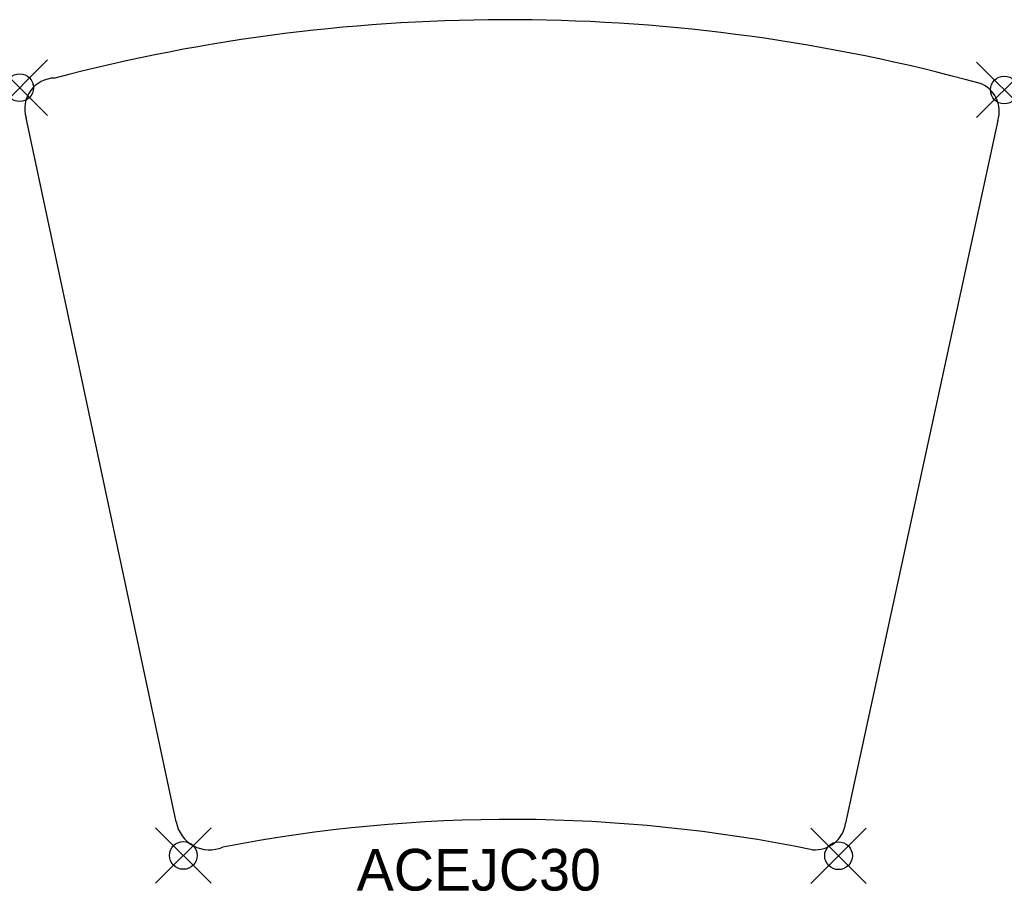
# Model space of a CAD drawing. Header units: inches. Extents: x 0 to 35.5, y -29 to 2.5.
import ezdxf

# ---------------------------------------------------------------- set-up
doc = ezdxf.new("R2010")
doc.units = ezdxf.units.IN
doc.header["$MEASUREMENT"] = 0
doc.header["$PDMODE"] = 35
doc.header["$PDSIZE"] = 1
doc.layers.add('A-FURN-P-ST', color=2, linetype='Continuous')
doc.layers.add('A-FURN-P-ST-TN', color=2, linetype='Continuous')

msp = doc.modelspace()

# ---------------------------------------------------------------- linework, layer by layer
at = {"layer": 'A-FURN-P-ST'}
for p, q in [((5.641, -26.464), (0.231, -1.083)), ((35.268, -1.182), (29.784, -26.508))]:
    msp.add_line(p, q, dxfattribs=at)
for centre, radius, start, end in [((17.584, -61.947), 64.399, 74.67347, 104.6795), ((1.286, -0.755), 1.105, 91.1386, 197.2687), ((34.267, -0.84), 1.058, 341.1365, 71.3079), ((6.849, -26.247), 1.227, 190.1714, 293.0581), ((17.72, -81.006), 54.627, 78.5288, 100.9641), ((28.676, -26.355), 1.119, 265.2955, 352.1292)]:
    msp.add_arc(centre, radius, start, end, dxfattribs=at)
for p in [(0, 0), (35.507, -0.079), (5.9, -27.677), (29.529, -27.688)]:
    msp.add_point(p, dxfattribs=at)

# ---------------------------------------------------------------- texts
at = {"layer": 'A-FURN-P-ST-TN'}
msp.add_text('ACEJC30', height=1.5, dxfattribs=at).set_placement((12.153, -28.942))

doc.saveas('drawing.dxf')
